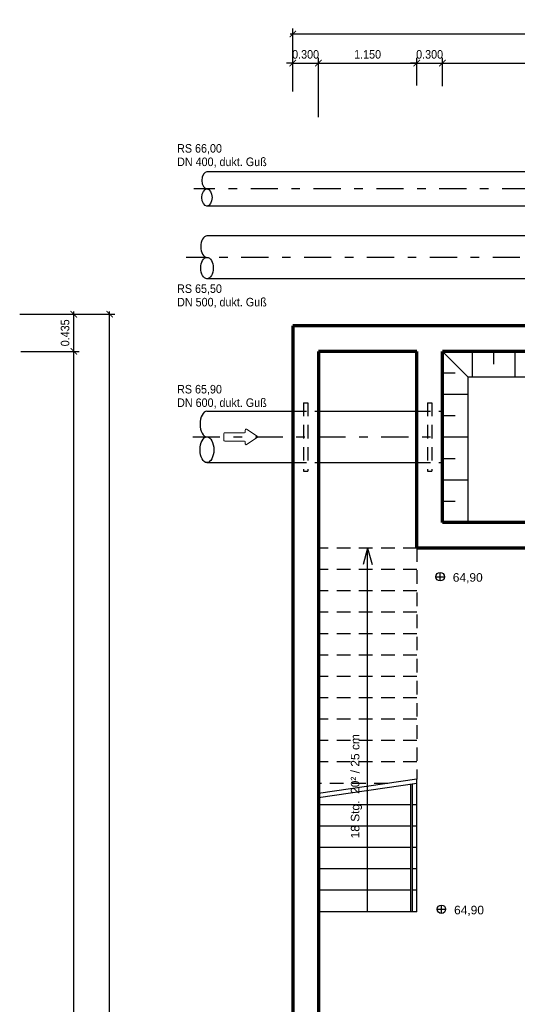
# Model space of a CAD drawing. Header units: metres. Extents: x -5 to 93, y -48 to 79.
# Tile 18 of 91: x 27.38 to 33.2, y -23.24 to -11.73. Entities that reach past the tile are written whole.
import ezdxf

# ---------------------------------------------------------------- set-up
doc = ezdxf.new("R2010")
doc.units = ezdxf.units.M
doc.header["$LTSCALE"] = 0.05
doc.header["$PDMODE"] = 35
doc.header["$PDSIZE"] = 0.1
doc.linetypes.add('STRICHPUNKT2', pattern=[12.7, 6.35, -3.175, 0, -3.175])
doc.linetypes.add('VERDECKT2', pattern=[4.7625, 3.175, -1.5875])
for name, color, linetype, lineweight in [('Bemassung_Bau', 7, 'Continuous', 18), ('Beschrifttung', 7, 'Continuous', 18), ('Rohre', 160, 'Continuous', 30), ('Rohre_mitte', 160, 'STRICHPUNKT2', 25), ('Rohre_verdeckt', 160, 'VERDECKT2', 25), ('Sonstiges-1', 3, 'Continuous', 25), ('Treppe', 7, 'Continuous', 25), ('Treppe_verdeckt', 7, 'VERDECKT2', 25), ('Wand', 6, 'Continuous', 70)]:
    doc.layers.add(name, color=color, linetype=linetype, lineweight=lineweight)
doc.layers.add('Rohre_Text', color=160, linetype='Continuous')
doc.styles.add('Arial', font='arial.ttf', dxfattribs={"width": 0.9})
doc.styles.get("Standard").update_dxf_attribs({"font": 'arial.ttf'})
doc.dimstyles.new('AEC Bemassung 1-50', dxfattribs={"dimtxt": 0.1, "dimasz": 0.075, "dimexe": 0.0625, "dimexo": 0, "dimgap": 0.05, "dimtad": 1, "dimdec": 3, "dimrnd": 0.005, "dimzin": 1, "dimdsep": 46, "dimtxsty": 'Arial', "dimblk": 'ARCHTICK', "dimcen": 0.125, "dimdle": 0.03125, "dimazin": 0, "dimtfac": 1, "dimtdec": 3, "dimtix": 1, "dimtmove": 2, "dimatfit": 2, "dimfxl": 1, "dimtolj": 1, "dimtzin": 0, "dimarcsym": 0})

# ---------------------------------------------------------------- blocks, each defined once
blk = doc.blocks.new('_ArchTick')
at = {"color": 0, "linetype": 'ByBlock', "const_width": 0.15}
blk.add_lwpolyline([(-0.5, -0.5), (0.5, 0.5)], dxfattribs=at)
blk = doc.blocks.new('*D80')
at = {"layer": 'Bemassung_Bau', "color": 0, "lineweight": -2, "transparency": 16777216}
for p, q in [((27.394, -15.61), (28.076, -15.61)), ((28.014, -34.722), (28.014, -15.579)), ((27.519, -34.69), (28.076, -34.69))]:
    blk.add_line(p, q, dxfattribs=at)
at = {"layer": 'Defpoints', "color": 0, "transparency": 16777216}
for p in [(27.394, -15.61), (28.014, -15.61), (27.519, -34.69)]:
    blk.add_point(p, dxfattribs=at)
at = {"layer": 'Bemassung_Bau', "color": 0, "lineweight": -2, "transparency": 16777216, "xscale": 0.075, "yscale": 0.075, "zscale": 0.075}
for p, rotation in [((28.014, -15.61), 90), ((28.014, -34.69), 270)]:
    blk.add_blockref('_ArchTick', p, dxfattribs=dict(at, rotation=rotation))
at = {"layer": 'Bemassung_Bau', "color": 0, "transparency": 16777216, "insert": (27.913, -25.15), "char_height": 0.1, "attachment_point": 5, "rotation": 90, "style": 'Arial'}
blk.add_mtext('\\A1;19.080', dxfattribs=at)
blk = doc.blocks.new('*D81')
at = {"layer": 'Bemassung_Bau', "color": 0, "lineweight": -2, "transparency": 16777216}
for p, q in [((27.382, -15.175), (28.076, -15.175)), ((28.014, -15.642), (28.014, -15.144)), ((27.394, -15.61), (28.076, -15.61))]:
    blk.add_line(p, q, dxfattribs=at)
at = {"layer": 'Defpoints', "color": 0, "transparency": 16777216}
for p in [(27.382, -15.175), (28.014, -15.175), (27.394, -15.61)]:
    blk.add_point(p, dxfattribs=at)
at = {"layer": 'Bemassung_Bau', "color": 0, "lineweight": -2, "transparency": 16777216, "xscale": 0.075, "yscale": 0.075, "zscale": 0.075}
for p, rotation in [((28.014, -15.175), 90), ((28.014, -15.61), 270)]:
    blk.add_blockref('_ArchTick', p, dxfattribs=dict(at, rotation=rotation))
at = {"layer": 'Bemassung_Bau', "color": 0, "transparency": 16777216, "insert": (27.913, -15.393), "char_height": 0.1, "attachment_point": 5, "rotation": 90, "style": 'Arial'}
blk.add_mtext('\\A1;0.435', dxfattribs=at)
blk = doc.blocks.new('*D82')
at = {"layer": 'Bemassung_Bau', "color": 0, "lineweight": -2, "transparency": 16777216}
for p, q in [((28.014, -15.175), (28.496, -15.175)), ((28.433, -35.157), (28.433, -15.144)), ((28.014, -35.125), (28.496, -35.125))]:
    blk.add_line(p, q, dxfattribs=at)
at = {"layer": 'Defpoints', "color": 0, "transparency": 16777216}
for p in [(28.014, -15.175), (28.433, -15.175), (28.014, -35.125)]:
    blk.add_point(p, dxfattribs=at)
at = {"layer": 'Bemassung_Bau', "color": 0, "lineweight": -2, "transparency": 16777216, "xscale": 0.075, "yscale": 0.075, "zscale": 0.075}
for p, rotation in [((28.433, -15.175), 90), ((28.433, -35.125), 270)]:
    blk.add_blockref('_ArchTick', p, dxfattribs=dict(at, rotation=rotation))
at = {"layer": 'Bemassung_Bau', "color": 0, "transparency": 16777216, "insert": (28.332, -25.15), "char_height": 0.1, "attachment_point": 5, "rotation": 90, "style": 'Arial'}
blk.add_mtext('\\A1;19.950', dxfattribs=at)
blk = doc.blocks.new('Pfeil')
at = {"layer": 'Beschrifttung'}
for p, q in [((0, -0.04), (0, 0.04)), ((0.01, 0.05), (0.24, 0.05)), ((0.25, 0.06), (0.25, 0.081)), ((0.388, 0.008), (0.266, 0.09)), ((0.01, -0.05), (0.24, -0.05)), ((0.25, -0.081), (0.25, -0.06)), ((0.266, -0.09), (0.388, -0.008))]:
    blk.add_line(p, q, dxfattribs=at)
for centre, start, end in [((0.01, 0.04), 90, 180), ((0.24, 0.06), 270, 0), ((0.26, 0.081), 56.3099, 180), ((0.382, 0), 303.6901, 56.3099), ((0.01, -0.04), 180, 270), ((0.24, -0.06), 0, 90), ((0.26, -0.081), 180, 303.6901)]:
    blk.add_arc(centre, 0.01, start, end, dxfattribs=at)
blk = doc.blocks.new('*D84')
at = {"layer": 'Bemassung_Bau', "color": 0, "lineweight": -2, "transparency": 16777216}
for p, q in [((30.575, -12.572), (30.575, -12.177)), ((30.875, -12.872), (30.875, -12.177)), ((30.575, -12.239), (30.5, -12.239)), ((30.575, -12.239), (30.875, -12.239)), ((30.875, -12.239), (30.95, -12.239))]:
    blk.add_line(p, q, dxfattribs=at)
at = {"layer": 'Defpoints', "color": 0, "transparency": 16777216}
for p in [(30.875, -12.239), (30.575, -12.572), (30.875, -12.872)]:
    blk.add_point(p, dxfattribs=at)
at = {"layer": 'Bemassung_Bau', "color": 0, "lineweight": -2, "transparency": 16777216, "xscale": 0.075, "yscale": 0.075, "zscale": 0.075}
blk.add_blockref('_ArchTick', (30.575, -12.239), dxfattribs=at)
at = {"layer": 'Bemassung_Bau', "color": 0, "lineweight": -2, "transparency": 16777216, "xscale": 0.075, "yscale": 0.075, "zscale": 0.075, "rotation": 180}
blk.add_blockref('_ArchTick', (30.875, -12.239), dxfattribs=at)
at = {"layer": 'Bemassung_Bau', "color": 0, "transparency": 16777216, "insert": (30.725, -12.138), "char_height": 0.1, "attachment_point": 5, "style": 'Arial'}
blk.add_mtext('\\A1;0.300', dxfattribs=at)
blk = doc.blocks.new('*D85')
at = {"layer": 'Bemassung_Bau', "color": 0, "lineweight": -2, "transparency": 16777216}
for p, q in [((30.875, -12.872), (30.875, -12.177)), ((32.025, -12.5), (32.025, -12.177)), ((30.844, -12.239), (32.057, -12.239))]:
    blk.add_line(p, q, dxfattribs=at)
at = {"layer": 'Defpoints', "color": 0, "transparency": 16777216}
for p in [(32.025, -12.239), (32.025, -12.5), (30.875, -12.872)]:
    blk.add_point(p, dxfattribs=at)
at = {"layer": 'Bemassung_Bau', "color": 0, "lineweight": -2, "transparency": 16777216, "xscale": 0.075, "yscale": 0.075, "zscale": 0.075, "rotation": 180}
blk.add_blockref('_ArchTick', (30.875, -12.239), dxfattribs=at)
at = {"layer": 'Bemassung_Bau', "color": 0, "lineweight": -2, "transparency": 16777216, "xscale": 0.075, "yscale": 0.075, "zscale": 0.075}
blk.add_blockref('_ArchTick', (32.025, -12.239), dxfattribs=at)
at = {"layer": 'Bemassung_Bau', "color": 0, "transparency": 16777216, "insert": (31.45, -12.138), "char_height": 0.1, "attachment_point": 5, "style": 'Arial'}
blk.add_mtext('\\A1;1.150', dxfattribs=at)
blk = doc.blocks.new('*D86')
at = {"layer": 'Bemassung_Bau', "color": 0, "lineweight": -2, "transparency": 16777216}
for p, q in [((32.025, -12.5), (32.025, -12.177)), ((32.325, -12.508), (32.325, -12.177)), ((32.025, -12.239), (31.95, -12.239)), ((32.025, -12.239), (32.325, -12.239)), ((32.325, -12.239), (32.4, -12.239))]:
    blk.add_line(p, q, dxfattribs=at)
at = {"layer": 'Defpoints', "color": 0, "transparency": 16777216}
for p in [(32.325, -12.239), (32.025, -12.5), (32.325, -12.508)]:
    blk.add_point(p, dxfattribs=at)
at = {"layer": 'Bemassung_Bau', "color": 0, "lineweight": -2, "transparency": 16777216, "xscale": 0.075, "yscale": 0.075, "zscale": 0.075}
blk.add_blockref('_ArchTick', (32.025, -12.239), dxfattribs=at)
at = {"layer": 'Bemassung_Bau', "color": 0, "lineweight": -2, "transparency": 16777216, "xscale": 0.075, "yscale": 0.075, "zscale": 0.075, "rotation": 180}
blk.add_blockref('_ArchTick', (32.325, -12.239), dxfattribs=at)
at = {"layer": 'Bemassung_Bau', "color": 0, "transparency": 16777216, "insert": (32.175, -12.138), "char_height": 0.1, "attachment_point": 5, "style": 'Arial'}
blk.add_mtext('\\A1;0.300', dxfattribs=at)
blk = doc.blocks.new('*D87')
at = {"layer": 'Bemassung_Bau', "color": 0, "lineweight": -2, "transparency": 16777216}
for p, q in [((32.325, -12.508), (32.325, -12.177)), ((36.825, -12.4), (36.825, -12.177)), ((32.294, -12.239), (36.857, -12.239))]:
    blk.add_line(p, q, dxfattribs=at)
at = {"layer": 'Defpoints', "color": 0, "transparency": 16777216}
for p in [(36.825, -12.239), (36.825, -12.4), (32.325, -12.508)]:
    blk.add_point(p, dxfattribs=at)
at = {"layer": 'Bemassung_Bau', "color": 0, "lineweight": -2, "transparency": 16777216, "xscale": 0.075, "yscale": 0.075, "zscale": 0.075, "rotation": 180}
blk.add_blockref('_ArchTick', (32.325, -12.239), dxfattribs=at)
at = {"layer": 'Bemassung_Bau', "color": 0, "lineweight": -2, "transparency": 16777216, "xscale": 0.075, "yscale": 0.075, "zscale": 0.075}
blk.add_blockref('_ArchTick', (36.825, -12.239), dxfattribs=at)
at = {"layer": 'Bemassung_Bau', "color": 0, "transparency": 16777216, "insert": (34.575, -12.138), "char_height": 0.1, "attachment_point": 5, "style": 'Arial'}
blk.add_mtext('\\A1;4.500', dxfattribs=at)
blk = doc.blocks.new('*D93')
at = {"layer": 'Bemassung_Bau', "color": 0, "lineweight": -2, "transparency": 16777216}
for p, q in [((30.575, -12.239), (30.575, -11.836)), ((43.025, -12.239), (43.025, -11.836)), ((30.544, -11.899), (43.057, -11.899))]:
    blk.add_line(p, q, dxfattribs=at)
at = {"layer": 'Defpoints', "color": 0, "transparency": 16777216}
for p in [(43.025, -11.899), (30.575, -12.239), (43.025, -12.239)]:
    blk.add_point(p, dxfattribs=at)
at = {"layer": 'Bemassung_Bau', "color": 0, "lineweight": -2, "transparency": 16777216, "xscale": 0.075, "yscale": 0.075, "zscale": 0.075, "rotation": 180}
blk.add_blockref('_ArchTick', (30.575, -11.899), dxfattribs=at)
at = {"layer": 'Bemassung_Bau', "color": 0, "lineweight": -2, "transparency": 16777216, "xscale": 0.075, "yscale": 0.075, "zscale": 0.075}
blk.add_blockref('_ArchTick', (43.025, -11.899), dxfattribs=at)
at = {"layer": 'Bemassung_Bau', "color": 0, "transparency": 16777216, "insert": (36.8, -11.798), "char_height": 0.1, "attachment_point": 5, "style": 'Arial'}
blk.add_mtext('\\A1;12.450', dxfattribs=at)

msp = doc.modelspace()

# ---------------------------------------------------------------- linework, layer by layer
for p, q in [((32.2475, -18.2439), (32.3475, -18.2439)), ((32.2975, -18.2939), (32.2975, -18.1939)), ((32.3125, -22.1825), (32.3125, -22.0825)), ((32.2625, -22.1325), (32.3625, -22.1325))]:
    msp.add_line(p, q)
for centre in [(32.2975, -18.2439), (32.3125, -22.1325)]:
    msp.add_circle(centre, 0.05)
at = {"layer": 'Rohre', "ltscale": 0.5}
for p, q in [((41.4254, -13.5104), (29.5718, -13.5104)), ((41.4254, -13.9104), (29.5718, -13.9104)), ((38.3754, -14.2604), (29.5718, -14.2604)), ((38.3754, -14.7604), (29.5718, -14.7604))]:
    msp.add_line(p, q, dxfattribs=at)
at = {"layer": 'Rohre'}
for p, q in [((29.5718, -16.3104), (30.5754, -16.3104)), ((30.8754, -16.3104), (32.0254, -16.3104)), ((29.5718, -16.9104), (30.5754, -16.9104)), ((30.8754, -16.9104), (32.0254, -16.9104))]:
    msp.add_line(p, q, dxfattribs=at)
for centre, major_axis, ratio in [((29.5718, -13.6104), (0, -0.1), 0.5896832), ((29.5718, -14.3854), (0, -0.125), 0.5872028), ((29.5718, -16.4604), (0, -0.15), 0.5334145)]:
    msp.add_ellipse(centre, major_axis=major_axis, ratio=ratio, start_param=3.1415927, end_param=6.2831853, dxfattribs=at)
for centre, major_axis, ratio in [((29.5718, -13.8104), (0, -0.1), 0.5896832), ((29.5718, -14.6354), (0, -0.125), 0.5872028), ((29.5718, -16.7604), (0, -0.15), 0.5334145)]:
    msp.add_ellipse(centre, major_axis=major_axis, ratio=ratio, dxfattribs=at)
at = {"layer": 'Rohre_mitte'}
for p, q in [((41.4254, -13.7104), (29.4192, -13.7104)), ((38.3754, -14.5104), (29.3294, -14.5104)), ((29.4052, -16.6104), (32.3947, -16.6104))]:
    msp.add_line(p, q, dxfattribs=at)
at = {"layer": 'Rohre_verdeckt'}
for p, q in [((30.7004, -16.2104), (30.7004, -17.0104)), ((30.7004, -16.2104), (30.7504, -16.2104)), ((30.7504, -16.2104), (30.7504, -17.0104)), ((32.1521, -16.2104), (32.1521, -17.0104)), ((32.1521, -16.2104), (32.2021, -16.2104)), ((32.2021, -16.2104), (32.2021, -17.0104)), ((30.5754, -16.3104), (30.8754, -16.3104)), ((32.0254, -16.3104), (32.3254, -16.3104)), ((30.5754, -16.9104), (30.8754, -16.9104)), ((32.0254, -16.9104), (32.3254, -16.9104)), ((30.7004, -17.0104), (30.7504, -17.0104)), ((32.1521, -17.0104), (32.2021, -17.0104))]:
    msp.add_line(p, q, dxfattribs=at)
at = {"layer": 'Sonstiges-1'}
for p, q in [((32.6254, -15.9104), (32.3254, -15.6104)), ((32.6754, -15.9104), (32.6754, -15.6104)), ((32.9254, -15.7604), (32.9254, -15.6104)), ((33.1754, -15.9104), (33.1754, -15.6104)), ((32.3254, -15.8604), (32.4754, -15.8604)), ((32.6254, -17.6104), (32.6254, -15.9104)), ((32.3254, -16.1104), (32.6254, -16.1104)), ((32.3254, -16.3604), (32.4754, -16.3604)), ((32.3254, -16.6104), (32.6254, -16.6104)), ((32.3254, -16.8604), (32.4754, -16.8604)), ((32.3254, -17.1104), (32.6254, -17.1104)), ((32.3254, -17.3604), (32.4754, -17.3604))]:
    msp.add_line(p, q, dxfattribs=at)
msp.add_lwpolyline([(36.5254, -15.9104), (32.6254, -15.9104)], dxfattribs=at)
at = {"layer": 'Treppe'}
for p, q in [((31.4504, -17.9104), (31.3974, -18.1025)), ((31.4504, -22.1604), (31.4504, -17.9104)), ((31.4504, -17.9104), (31.5034, -18.1025)), ((32.0254, -20.6102), (30.8754, -20.7806)), ((32.0254, -20.6607), (30.8754, -20.8312)), ((31.9554, -22.1604), (31.9554, -20.6711)), ((31.9754, -22.1604), (31.9754, -20.6682)), ((32.0254, -22.1604), (32.0254, -20.6102)), ((31.9554, -20.9104), (30.8754, -20.9104)), ((32.0254, -20.9104), (31.9754, -20.9104)), ((31.9554, -21.1604), (30.8754, -21.1604)), ((32.0254, -21.1604), (31.9754, -21.1604)), ((31.9554, -21.4104), (30.8754, -21.4104)), ((32.0254, -21.4104), (31.9754, -21.4104)), ((31.9554, -21.6604), (30.8754, -21.6604)), ((32.0254, -21.6604), (31.9754, -21.6604)), ((31.9554, -21.9104), (30.8754, -21.9104)), ((32.0254, -21.9104), (31.9754, -21.9104)), ((32.0254, -22.1604), (30.8754, -22.1604))]:
    msp.add_line(p, q, dxfattribs=at)
at = {"layer": 'Treppe_verdeckt'}
for p, q in [((32.0254, -17.9104), (30.8754, -17.9104)), ((32.0254, -17.9104), (32.0254, -20.6102)), ((32.0254, -18.1604), (30.8754, -18.1604)), ((32.0254, -18.4104), (30.8754, -18.4104)), ((32.0254, -18.6604), (30.8754, -18.6604)), ((32.0254, -18.9104), (30.8754, -18.9104)), ((32.0254, -19.1604), (30.8754, -19.1604)), ((32.0254, -19.4104), (30.8754, -19.4104)), ((32.0254, -19.6604), (30.8754, -19.6604)), ((32.0254, -19.9104), (30.8754, -19.9104)), ((32.0254, -20.1604), (30.8754, -20.1604)), ((32.0254, -20.4104), (30.8754, -20.4104)), ((31.6863, -20.6604), (30.8754, -20.6604))]:
    msp.add_line(p, q, dxfattribs=at)
at = {"layer": 'Wand'}
for p, q in [((43.0254, -15.3104), (30.5754, -15.3104)), ((30.5754, -15.3104), (30.5754, -29.4849)), ((32.0254, -15.6104), (30.8754, -15.6104)), ((30.8754, -15.6104), (30.8754, -29.4849)), ((32.0254, -17.9104), (32.0254, -15.6104)), ((32.3254, -17.6104), (32.3254, -15.6104)), ((36.8254, -17.6104), (32.3254, -17.6104)), ((42.7254, -17.9104), (32.0254, -17.9104))]:
    msp.add_line(p, q, dxfattribs=at)
msp.add_lwpolyline([(36.8254, -15.6104), (32.3254, -15.6104)], dxfattribs=at)

# ---------------------------------------------------------------- block references
at = {"layer": 'Beschrifttung'}
msp.add_blockref('Pfeil', (29.7698, -16.6104), dxfattribs=at)

# ---------------------------------------------------------------- texts
for p in [(32.4461, -18.3026), (32.4612, -22.1912)]:
    msp.add_text('64,90', height=0.1, dxfattribs=at).set_placement(p)
msp.add_text('18 Stg.  20² / 25 cm', height=0.1, rotation=90, dxfattribs=at).set_placement((31.3541, -21.3036))
at = {"layer": 'Rohre_Text', "style": 'Arial', "width": 0.9}
for s, p in [('RS 66,00', (29.2225, -13.2863)), ('DN 400, dukt. Guß', (29.2225, -13.4437)), ('RS 65,50', (29.2225, -14.9266)), ('DN 500, dukt. Guß', (29.2225, -15.084)), ('RS 65,90', (29.2225, -16.102)), ('DN 600, dukt. Guß', (29.2225, -16.2594))]:
    msp.add_text(s, height=0.1, dxfattribs=at).set_placement(p)

# ---------------------------------------------------------------- dimensions: what is measured, and where the dimension line sits
at = {"layer": 'Bemassung_Bau'}
for base, p1, p2, picture, middle in [((43.0254, -11.8988), (30.5754, -12.2391), (43.0254, -12.2391), '*D93', (36.8004, -11.7978)), ((30.8754, -12.2391), (30.5754, -12.5715), (30.8754, -12.8715), '*D84', (30.7254, -12.1381)), ((32.0254, -12.2391), (30.8754, -12.8715), (32.0254, -12.5002), '*D85', (31.4504, -12.1381)), ((32.3254, -12.2391), (32.0254, -12.5002), (32.3254, -12.5079), '*D86', (32.1754, -12.1381)), ((36.8254, -12.2391), (32.3254, -12.5079), (36.8254, -12.4003), '*D87', (34.5754, -12.1381))]:
    dim = msp.add_linear_dim(base=base, p1=p1, p2=p2, dimstyle='AEC Bemassung 1-50', dxfattribs=at)
    dim.commit()
    dim.dimension.update_dxf_attribs({"geometry": picture, "text_midpoint": middle})
for base, p1, p2, picture, middle in [((28.0139, -15.1754), (27.3937, -15.6104), (27.382, -15.1754), '*D81', (27.9128, -15.3929)), ((28.4331, -15.1754), (28.0139, -35.1254), (28.0139, -15.1754), '*D82', (28.3321, -25.1504)), ((28.0139, -15.6104), (27.5185, -34.6904), (27.3937, -15.6104), '*D80', (27.9128, -25.1504))]:
    dim = msp.add_linear_dim(base=base, p1=p1, p2=p2, angle=90, dimstyle='AEC Bemassung 1-50', dxfattribs=at)
    dim.commit()
    dim.dimension.update_dxf_attribs({"geometry": picture, "text_midpoint": middle})

doc.saveas('drawing.dxf')
